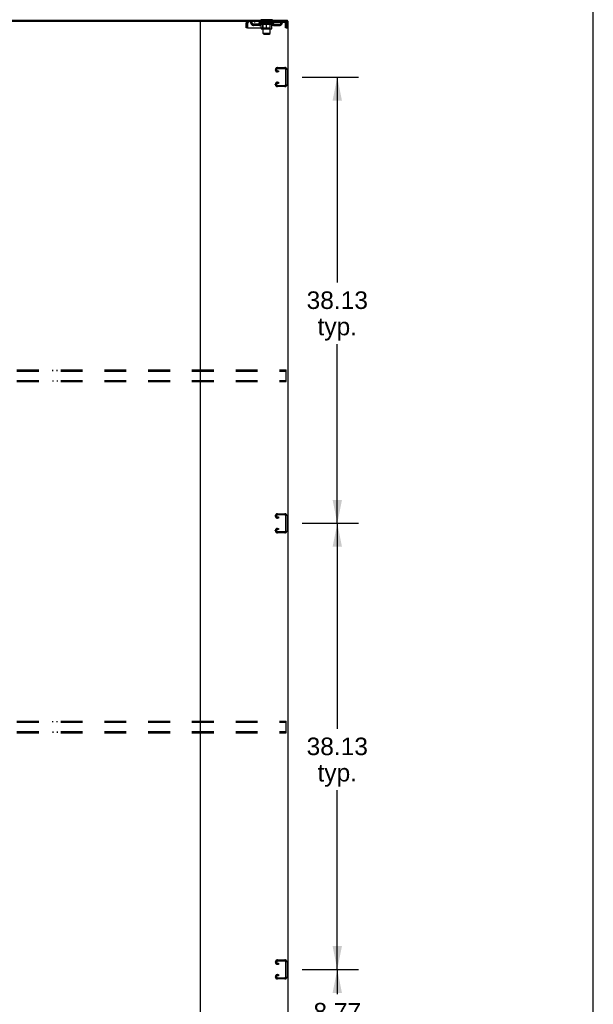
# Model space of a CAD drawing. Header units: inches. Extents: x 0 to 340, y 0 to 220.
# Tile 29 of 30: x 291 to 340, y 74 to 158. Entities that reach past the tile are written whole.
import ezdxf

# ---------------------------------------------------------------- set-up
doc = ezdxf.new("R2010")
doc.units = ezdxf.units.IN
doc.header["$LTSCALE"] = 18.7
doc.header["$MEASUREMENT"] = 0
doc.linetypes.add('HIDDEN', pattern=[0.2, 0.1, -0.1])
doc.layers.get('0').update_dxf_attribs({"linetype": 'CONTINUOUS'})
doc.layers.add('DEFAULT_2', color=8, linetype='HIDDEN')
doc.layers.add('DIMENSIONS', color=7, linetype='CONTINUOUS')
doc.styles.get("Standard").update_dxf_attribs({"font": 'arial.ttf'})
doc.dimstyles.new('DIMSTYLE_1', dxfattribs={"dimtxt": 1.5, "dimasz": 2, "dimexe": 0.09, "dimexo": 0.07, "dimgap": 0.0375, "dimtad": 0, "dimtih": 1, "dimtoh": 1, "dimzin": 4, "dimdsep": 46, "dimtxsty": 'Standard', "dimblk": '_FILLED', "dimblk1": '_FILLED', "dimblk2": '_FILLED', "dimcen": 0.09, "dimadec": 3, "dimazin": 1, "dimtfac": 1, "dimtdec": 3, "dimtofl": 0, "dimtmove": 0, "dimatfit": 3, "dimldrblk": '_FILLED', "dimfxl": 0, "dimtolj": 1, "dimtzin": 4, "dimarcsym": 0})

# ---------------------------------------------------------------- blocks, each defined once
blk = doc.blocks.new('_FILLED')
at = {"color": 0, "linetype": 'ByBlock'}
blk.add_solid([(0, 0), (-1, 0.2), (-1, -0.2)], dxfattribs=at)
blk = doc.blocks.new('*D4')
at = {"layer": 'DIMENSIONS', "color": 2, "linetype": 'Continuous'}
for p, q in [((315.11, 77.163), (319.911, 77.163)), ((318.111, 77.163), (318.111, 75.052)), ((318.111, 68.392), (318.111, 69.802)), ((315.206, 68.392), (319.911, 68.392))]:
    blk.add_line(p, q, dxfattribs=at)
at = {"layer": 'DIMENSIONS', "color": 2, "linetype": 'Continuous', "xscale": 2, "yscale": 2, "zscale": 2}
for p, rotation in [((318.111, 77.163), 90), ((318.111, 68.392), 270)]:
    blk.add_blockref('_FILLED', p, dxfattribs=dict(at, rotation=rotation))
at = {"layer": 'DIMENSIONS', "color": 2, "linetype": 'Continuous', "insert": (318.111, 74.302), "char_height": 1.5, "width": 4.07621, "attachment_point": 2, "line_spacing_factor": 0.9}
blk.add_mtext('8.77\\PI.D.', dxfattribs=at)
blk = doc.blocks.new('*D5')
at = {"layer": 'DIMENSIONS', "color": 2, "linetype": 'Continuous'}
for p, q in [((315.11, 115.288), (319.911, 115.288)), ((318.111, 115.288), (318.111, 97.726)), ((318.111, 77.163), (318.111, 92.476)), ((315.11, 77.163), (319.911, 77.163))]:
    blk.add_line(p, q, dxfattribs=at)
at = {"layer": 'DIMENSIONS', "color": 2, "linetype": 'Continuous', "xscale": 2, "yscale": 2, "zscale": 2}
for p, rotation in [((318.111, 115.288), 90), ((318.111, 77.163), 270)]:
    blk.add_blockref('_FILLED', p, dxfattribs=dict(at, rotation=rotation))
at = {"layer": 'DIMENSIONS', "color": 2, "linetype": 'Continuous', "insert": (318.111, 96.976), "char_height": 1.5, "width": 5.24164, "attachment_point": 2, "line_spacing_factor": 0.9}
blk.add_mtext('38.13\\Ptyp.', dxfattribs=at)
blk = doc.blocks.new('*D6')
at = {"layer": 'DIMENSIONS', "color": 2, "linetype": 'Continuous'}
for p, q in [((315.11, 153.413), (319.911, 153.413)), ((318.111, 153.413), (318.111, 135.851)), ((318.111, 115.288), (318.111, 130.601)), ((315.11, 115.288), (319.911, 115.288))]:
    blk.add_line(p, q, dxfattribs=at)
at = {"layer": 'DIMENSIONS', "color": 2, "linetype": 'Continuous', "xscale": 2, "yscale": 2, "zscale": 2}
for p, rotation in [((318.111, 153.413), 90), ((318.111, 115.288), 270)]:
    blk.add_blockref('_FILLED', p, dxfattribs=dict(at, rotation=rotation))
at = {"layer": 'DIMENSIONS', "color": 2, "linetype": 'Continuous', "insert": (318.111, 135.101), "char_height": 1.5, "width": 5.24164, "attachment_point": 2, "line_spacing_factor": 0.9}
blk.add_mtext('38.13\\Ptyp.', dxfattribs=at)

msp = doc.modelspace()

# ---------------------------------------------------------------- linework, layer by layer
at = {"color": 7, "linetype": 'Continuous'}
for p, q in [((340, 0), (340, 220)), ((249.359, 158.184), (306.477, 158.184)), ((311.564, 158.318), (311.564, 158.288)), ((312.564, 158.318), (311.564, 158.318)), ((312.564, 158.318), (312.564, 158.288)), ((313.866, 158.184), (313.866, 158.288))]:
    msp.add_line(p, q, dxfattribs=at)
at = {"color": 3, "linetype": 'Continuous'}
for p, q in [((241.97, 158.288), (313.866, 158.288)), ((306.418, 68.392), (306.418, 158.184)), ((306.477, 158.184), (313.918, 158.184)), ((313.918, 68.392), (313.918, 158.184))]:
    msp.add_line(p, q, dxfattribs=at)
at = {"layer": 'DEFAULT_2', "color": 8, "linetype": 'HIDDEN'}
for p, q in [((310.481, 158.184), (310.481, 158.08)), ((311.032, 158.184), (311.032, 158.08)), ((311.626, 158.08), (311.626, 158.184)), ((311.661, 158.318), (311.661, 158.288)), ((311.699, 158.228), (311.699, 158.308)), ((311.769, 158.218), (311.709, 158.218)), ((311.764, 157.137), (311.764, 158.208)), ((312.419, 158.218), (312.359, 158.218)), ((312.364, 157.137), (312.364, 158.208)), ((312.429, 158.228), (312.429, 158.308)), ((312.467, 158.318), (312.467, 158.288)), ((312.501, 158.08), (312.501, 158.184)), ((313.095, 158.184), (313.095, 158.08)), ((313.647, 158.08), (313.647, 158.184)), ((310.314, 157.622), (310.314, 158.017)), ((310.314, 158.017), (310.418, 158.017)), ((310.418, 157.622), (310.314, 157.622)), ((310.418, 157.622), (310.418, 158.017)), ((310.448, 158.017), (310.448, 157.622)), ((310.448, 157.622), (313.68, 157.622)), ((313.647, 158.08), (310.481, 158.08)), ((310.949, 157.829), (310.949, 157.933)), ((311.432, 157.933), (310.949, 157.933)), ((311.432, 157.829), (310.949, 157.829)), ((311.199, 157.829), (311.199, 157.933)), ((311.43, 158.033), (311.43, 158.08)), ((312.697, 158.033), (311.43, 158.033)), ((311.59, 157.922), (311.43, 158.033)), ((311.44, 158.073), (311.44, 158.08)), ((311.449, 158.07), (311.449, 158.074)), ((311.449, 158.07), (312.679, 158.07)), ((311.458, 158.07), (311.458, 158.074)), ((311.458, 158.07), (311.458, 158.074)), ((311.469, 158.073), (311.469, 158.08)), ((311.485, 158.07), (311.485, 158.074)), ((311.487, 158.07), (311.487, 158.074)), ((311.515, 158.073), (311.515, 158.08)), ((311.53, 158.07), (311.53, 158.074)), ((311.532, 158.07), (311.532, 158.074)), ((311.737, 158.073), (311.535, 158.073)), ((311.579, 158.073), (311.579, 158.08)), ((311.58, 158.07), (311.58, 158.073)), ((311.581, 158.07), (311.581, 158.073)), ((311.584, 158.07), (311.584, 158.073)), ((311.59, 157.922), (311.6, 157.922)), ((311.591, 158.07), (311.591, 158.074)), ((311.591, 158.07), (311.591, 158.073)), ((311.594, 158.07), (311.594, 158.074)), ((311.598, 158.07), (311.598, 158.074)), ((311.6, 157.559), (311.6, 157.965)), ((311.602, 158.07), (311.602, 158.073)), ((311.616, 158.07), (311.616, 158.073)), ((311.634, 158.07), (311.634, 158.073)), ((311.635, 158.07), (311.635, 158.076)), ((312.49, 157.522), (311.637, 157.522)), ((311.655, 158.07), (311.655, 158.073)), ((311.657, 158.073), (311.657, 158.08)), ((311.666, 158.07), (311.666, 158.074)), ((311.67, 158.07), (311.67, 158.074)), ((311.68, 158.07), (311.68, 158.073)), ((311.691, 158.07), (311.691, 158.077)), ((311.706, 158.07), (311.706, 158.073)), ((311.709, 158.07), (311.709, 158.073)), ((311.751, 157.562), (311.711, 157.522)), ((311.737, 158.07), (311.737, 158.073)), ((311.804, 158.073), (311.742, 158.073)), ((311.742, 157.922), (311.922, 157.922)), ((311.747, 158.073), (311.747, 158.08)), ((311.751, 157.562), (311.751, 158.03)), ((312.376, 157.562), (311.751, 157.562)), ((311.754, 158.07), (311.754, 158.074)), ((311.759, 158.07), (311.759, 158.074)), ((311.765, 158.07), (311.765, 158.079)), ((311.769, 158.07), (311.769, 158.073)), ((311.78, 158.07), (311.78, 158.073)), ((311.804, 158.07), (311.804, 158.073)), ((311.879, 158.073), (311.819, 158.073)), ((311.84, 158.07), (311.84, 158.073)), ((311.847, 158.073), (311.847, 158.08)), ((311.851, 158.07), (311.851, 158.074)), ((311.853, 158.07), (311.853, 158.079)), ((311.856, 158.07), (311.856, 158.074)), ((311.863, 158.07), (311.863, 158.074)), ((311.879, 158.07), (311.879, 158.073)), ((311.959, 158.073), (311.905, 158.073)), ((311.918, 158.07), (311.918, 158.073)), ((311.949, 158.073), (312.027, 158.078)), ((311.954, 158.073), (311.954, 158.08)), ((311.954, 158.074), (311.954, 158.08)), ((311.954, 158.08), (311.954, 158.08)), ((311.954, 158.07), (311.954, 158.074)), ((311.958, 158.07), (311.958, 158.074)), ((311.959, 158.07), (311.959, 158.073)), ((311.96, 158.07), (311.96, 158.074)), ((311.995, 158.073), (312.059, 158.073)), ((312, 158.07), (312, 158.073)), ((312.006, 158.073), (312.006, 158.077)), ((312.027, 158.073), (312.027, 158.078)), ((312.043, 158.07), (312.043, 158.073)), ((312.061, 158.074), (312.061, 158.074)), ((312.061, 158.07), (312.061, 158.074)), ((312.061, 158.07), (312.061, 158.074)), ((312.064, 158.073), (312.064, 158.08)), ((312.064, 158.08), (312.178, 158.073)), ((312.064, 157.522), (312.064, 157.966)), ((312.066, 158.07), (312.066, 158.074)), ((312.066, 158.07), (312.066, 158.074)), ((312.066, 158.074), (312.066, 158.074)), ((312.084, 158.07), (312.084, 158.073)), ((312.084, 158.073), (312.133, 158.073)), ((312.127, 158.07), (312.127, 158.073)), ((312.168, 158.07), (312.168, 158.074)), ((312.168, 158.07), (312.168, 158.073)), ((312.168, 158.073), (312.223, 158.073)), ((312.169, 158.07), (312.169, 158.074)), ((312.173, 158.074), (312.173, 158.08)), ((312.173, 158.08), (312.174, 158.08)), ((312.173, 158.07), (312.173, 158.074)), ((312.174, 158.073), (312.174, 158.08)), ((312.205, 157.922), (312.385, 157.922)), ((312.21, 158.07), (312.21, 158.073)), ((312.249, 158.07), (312.249, 158.073)), ((312.249, 158.073), (312.308, 158.073)), ((312.264, 158.07), (312.264, 158.074)), ((312.271, 158.07), (312.271, 158.074)), ((312.274, 158.07), (312.274, 158.079)), ((312.277, 158.07), (312.277, 158.074)), ((312.28, 158.073), (312.28, 158.08)), ((312.287, 158.07), (312.287, 158.073)), ((312.324, 158.07), (312.324, 158.073)), ((312.324, 158.073), (312.386, 158.073)), ((312.348, 158.07), (312.348, 158.073)), ((312.359, 158.07), (312.359, 158.073)), ((312.363, 158.07), (312.363, 158.079)), ((312.369, 158.07), (312.369, 158.074)), ((312.373, 158.07), (312.373, 158.074)), ((312.376, 157.562), (312.376, 158.03)), ((312.376, 157.562), (312.416, 157.522)), ((312.38, 158.073), (312.38, 158.08)), ((312.391, 158.07), (312.391, 158.073)), ((312.391, 158.073), (312.592, 158.073)), ((312.418, 158.07), (312.418, 158.073)), ((312.421, 158.07), (312.421, 158.073)), ((312.436, 158.07), (312.436, 158.077)), ((312.448, 158.07), (312.448, 158.073)), ((312.457, 158.07), (312.457, 158.074)), ((312.461, 158.07), (312.461, 158.074)), ((312.471, 158.073), (312.471, 158.08)), ((312.472, 158.07), (312.472, 158.073)), ((312.493, 158.07), (312.493, 158.076)), ((312.493, 158.07), (312.493, 158.073)), ((312.511, 158.07), (312.511, 158.073)), ((312.525, 158.07), (312.525, 158.073)), ((312.527, 157.559), (312.527, 157.965)), ((312.527, 157.922), (312.538, 157.922)), ((312.53, 158.07), (312.53, 158.074)), ((312.533, 158.07), (312.533, 158.074)), ((312.536, 158.07), (312.536, 158.074)), ((312.536, 158.07), (312.536, 158.073)), ((312.538, 157.922), (312.697, 158.033)), ((312.544, 158.07), (312.544, 158.073)), ((312.547, 158.07), (312.547, 158.073)), ((312.547, 158.07), (312.547, 158.073)), ((312.549, 158.073), (312.549, 158.08)), ((312.595, 158.07), (312.595, 158.074)), ((312.598, 158.07), (312.598, 158.074)), ((312.612, 158.073), (312.612, 158.08)), ((312.641, 158.07), (312.641, 158.074)), ((312.642, 158.07), (312.642, 158.074)), ((312.659, 158.073), (312.659, 158.08)), ((312.669, 158.07), (312.669, 158.074)), ((312.67, 158.07), (312.67, 158.074)), ((312.679, 158.07), (312.679, 158.074)), ((312.687, 158.073), (312.687, 158.08)), ((312.695, 157.933), (313.178, 157.933)), ((312.695, 157.829), (313.178, 157.829)), ((312.697, 158.033), (312.697, 158.08)), ((312.928, 157.829), (312.928, 157.933)), ((313.178, 157.829), (313.178, 157.933)), ((313.68, 158.017), (313.675, 158.054)), ((313.68, 158.017), (313.675, 158.031)), ((313.68, 157.622), (313.68, 158.017)), ((313.71, 157.622), (313.71, 158.017)), ((313.814, 158.017), (313.71, 158.017)), ((313.71, 157.622), (313.814, 157.622)), ((313.814, 157.622), (313.814, 158.017)), ((312.364, 157.137), (311.764, 157.137)), ((311.833, 157.068), (311.764, 157.137)), ((311.833, 157.068), (312.295, 157.068)), ((312.295, 157.068), (312.364, 157.137)), ((312.814, 154.031), (312.814, 154.046)), ((312.994, 154.226), (313.634, 154.226)), ((313.62, 154.122), (313.008, 154.122)), ((313.71, 152.795), (313.71, 154.032)), ((313.814, 154.046), (313.814, 152.781)), ((313.095, 153.851), (312.994, 153.851)), ((313.008, 153.955), (313.095, 153.955)), ((313.095, 153.955), (313.095, 153.851)), ((312.814, 152.781), (312.814, 152.796)), ((312.994, 152.976), (313.095, 152.976)), ((313.634, 152.601), (312.994, 152.601)), ((313.095, 152.872), (313.008, 152.872)), ((313.008, 152.705), (313.62, 152.705)), ((313.095, 152.976), (313.095, 152.872)), ((242.105, 128.392), (313.73, 128.392)), ((242.105, 128.288), (313.73, 128.288)), ((293.798, 128.288), (293.798, 128.392)), ((294.173, 128.288), (294.173, 128.392)), ((306.282, 128.392), (306.282, 128.288)), ((306.553, 128.392), (306.553, 128.288)), ((309.865, 128.288), (309.865, 128.392)), ((310.24, 128.288), (310.24, 128.392)), ((313.73, 127.392), (313.73, 128.392)), ((242.105, 127.496), (313.73, 127.496)), ((242.105, 127.392), (313.73, 127.392)), ((293.798, 127.496), (293.798, 127.392)), ((294.173, 127.496), (294.173, 127.392)), ((306.282, 127.496), (306.282, 127.392)), ((306.553, 127.392), (306.553, 127.496)), ((309.865, 127.496), (309.865, 127.392)), ((310.24, 127.496), (310.24, 127.392)), ((312.814, 115.906), (312.814, 115.921)), ((312.994, 116.101), (313.634, 116.101)), ((313.095, 115.726), (312.994, 115.726)), ((313.62, 115.997), (313.008, 115.997)), ((313.008, 115.83), (313.095, 115.83)), ((313.095, 115.83), (313.095, 115.726)), ((313.71, 114.67), (313.71, 115.907)), ((313.814, 115.921), (313.814, 114.656)), ((312.814, 114.656), (312.814, 114.671)), ((312.994, 114.851), (313.095, 114.851)), ((313.634, 114.476), (312.994, 114.476)), ((313.095, 114.747), (313.008, 114.747)), ((313.008, 114.58), (313.62, 114.58)), ((313.095, 114.851), (313.095, 114.747)), ((242.105, 98.392), (313.73, 98.392)), ((242.105, 98.288), (313.73, 98.288)), ((293.798, 98.288), (293.798, 98.392)), ((294.173, 98.288), (294.173, 98.392)), ((306.282, 98.392), (306.282, 98.288)), ((306.553, 98.392), (306.553, 98.288)), ((309.865, 98.288), (309.865, 98.392)), ((310.24, 98.288), (310.24, 98.392)), ((313.73, 97.392), (313.73, 98.392)), ((242.105, 97.496), (313.73, 97.496)), ((242.105, 97.392), (313.73, 97.392)), ((293.798, 97.496), (293.798, 97.392)), ((294.173, 97.496), (294.173, 97.392)), ((306.282, 97.496), (306.282, 97.392)), ((306.553, 97.392), (306.553, 97.496)), ((309.865, 97.496), (309.865, 97.392)), ((310.24, 97.496), (310.24, 97.392)), ((312.814, 77.781), (312.814, 77.796)), ((312.994, 77.976), (313.634, 77.976)), ((313.095, 77.601), (312.994, 77.601)), ((313.62, 77.872), (313.008, 77.872)), ((313.008, 77.705), (313.095, 77.705)), ((313.095, 77.705), (313.095, 77.601)), ((313.71, 76.545), (313.71, 77.782)), ((313.814, 77.796), (313.814, 76.531)), ((312.994, 76.726), (313.095, 76.726)), ((313.095, 76.622), (313.008, 76.622)), ((313.095, 76.726), (313.095, 76.622)), ((312.814, 76.531), (312.814, 76.546)), ((313.634, 76.351), (312.994, 76.351)), ((313.008, 76.455), (313.62, 76.455))]:
    msp.add_line(p, q, dxfattribs=at)
for points in [[(310.481, 158.184), (310.478, 158.183), (310.476, 158.18), (310.474, 158.175), (310.471, 158.168), (310.469, 158.159), (310.467, 158.148), (310.464, 158.135), (310.462, 158.121), (310.459, 158.106), (310.457, 158.09), (310.455, 158.072), (310.452, 158.054), (310.448, 158.017)], [(313.675, 158.054), (313.673, 158.072), (313.67, 158.09), (313.668, 158.106), (313.666, 158.121), (313.663, 158.135), (313.661, 158.148), (313.658, 158.159), (313.656, 158.168), (313.654, 158.175), (313.651, 158.18), (313.649, 158.183), (313.647, 158.184)], [(310.481, 158.08), (310.478, 158.08), (310.476, 158.079), (310.474, 158.077), (310.471, 158.074), (310.469, 158.07), (310.467, 158.066), (310.464, 158.062), (310.462, 158.056), (310.459, 158.051), (310.457, 158.044), (310.455, 158.038), (310.452, 158.031), (310.448, 158.017)], [(311.75, 157.922), (311.725, 157.926), (311.701, 157.932), (311.676, 157.939), (311.651, 157.947), (311.626, 157.955), (311.6, 157.965)], [(311.6, 157.964), (311.625, 157.955), (311.649, 157.946), (311.672, 157.939), (311.696, 157.932), (311.719, 157.927), (311.742, 157.922)], [(312.064, 157.966), (312.038, 157.956), (312.012, 157.947), (311.987, 157.939), (311.962, 157.932), (311.937, 157.926), (311.913, 157.922)], [(311.922, 157.922), (311.946, 157.927), (311.969, 157.932), (311.992, 157.939), (312.016, 157.946), (312.04, 157.955), (312.064, 157.964)], [(312.215, 157.922), (312.19, 157.926), (312.165, 157.932), (312.14, 157.939), (312.115, 157.947), (312.089, 157.956), (312.064, 157.966)], [(312.064, 157.964), (312.088, 157.954), (312.112, 157.946), (312.135, 157.939), (312.159, 157.932), (312.182, 157.926), (312.205, 157.922)], [(312.527, 157.965), (312.501, 157.955), (312.476, 157.946), (312.451, 157.939), (312.426, 157.932), (312.402, 157.926), (312.377, 157.922)], [(312.385, 157.922), (312.408, 157.927), (312.432, 157.932), (312.455, 157.939), (312.479, 157.946), (312.503, 157.955), (312.527, 157.964)], [(313.675, 158.031), (313.673, 158.038), (313.67, 158.044), (313.668, 158.051), (313.666, 158.056), (313.663, 158.062), (313.661, 158.066), (313.658, 158.07), (313.656, 158.074), (313.654, 158.077), (313.651, 158.079), (313.649, 158.08), (313.647, 158.08)]]:
    msp.add_lwpolyline(points, dxfattribs=at)
for centre, radius, start, end in [((310.481, 158.017), 0.167, 90, 180), ((310.66, 158.017), 0.167, 8.07163, 90), ((311.721, 158.017), 0.167, 90, 171.92837), ((311.689, 158.308), 0.01, 0, 90), ((311.709, 158.228), 0.01, 180, 270), ((311.754, 158.208), 0.01, 0, 90), ((312.374, 158.208), 0.01, 90, 180), ((312.406, 158.017), 0.167, 8.07163, 90), ((312.419, 158.228), 0.01, 270, 360), ((312.439, 158.308), 0.01, 90, 180), ((313.467, 158.017), 0.167, 90, 171.92837), ((313.647, 158.017), 0.167, 0, 90), ((310.481, 158.017), 0.063, 90, 180), ((310.66, 158.018), 0.0625, 7.98631, 90), ((310.949, 158.058), 0.229, 187.98631, 270), ((310.949, 158.058), 0.125, 188.07163, 270), ((311.432, 158.058), 0.125, 270, 351.92837), ((311.432, 158.058), 0.229, 270, 352.01369), ((311.637, 157.559), 0.0371, 180, 270), ((311.721, 158.018), 0.0625, 90, 172.01369), ((311.711, 158.03), 0.0398, 0, 90), ((312.416, 158.03), 0.0398, 90, 180), ((312.407, 158.018), 0.0625, 7.98631, 90), ((312.695, 158.058), 0.229, 187.98631, 270), ((312.49, 157.559), 0.0371, 270, 360), ((312.695, 158.058), 0.125, 188.07163, 270), ((313.178, 158.058), 0.125, 270, 351.92837), ((313.178, 158.058), 0.229, 270, 352.01369), ((313.467, 158.018), 0.0625, 90, 172.01369), ((313.647, 158.017), 0.063, 0, 90), ((312.994, 154.046), 0.18, 90, 180), ((312.994, 154.031), 0.18, 180, 270), ((313.008, 154.032), 0.09, 90, 175.85837), ((313.008, 154.045), 0.09, 184.14163, 270), ((313.62, 154.032), 0.09, 0, 90), ((313.634, 154.046), 0.18, 0, 90), ((312.994, 152.796), 0.18, 90, 180), ((312.994, 152.781), 0.18, 180, 270), ((313.008, 152.782), 0.09, 90, 175.85837), ((313.008, 152.795), 0.09, 184.14163, 270), ((313.62, 152.795), 0.09, 270, 360), ((313.634, 152.781), 0.18, 270, 360), ((312.994, 115.921), 0.18, 90, 180), ((312.994, 115.906), 0.18, 180, 270), ((313.008, 115.907), 0.09, 90, 175.85837), ((313.008, 115.92), 0.09, 184.14163, 270), ((313.62, 115.907), 0.09, 0, 90), ((313.634, 115.921), 0.18, 0, 90), ((312.994, 114.671), 0.18, 90, 180), ((312.994, 114.656), 0.18, 180, 270), ((313.008, 114.657), 0.09, 90, 175.85837), ((313.008, 114.67), 0.09, 184.14163, 270), ((313.62, 114.67), 0.09, 270, 360), ((313.634, 114.656), 0.18, 270, 360), ((312.994, 77.796), 0.18, 90, 180), ((312.994, 77.781), 0.18, 180, 270), ((313.008, 77.782), 0.09, 90, 175.85837), ((313.008, 77.795), 0.09, 184.14163, 270), ((313.62, 77.782), 0.09, 0, 90), ((313.634, 77.796), 0.18, 0, 90), ((312.994, 76.546), 0.18, 90, 180), ((313.008, 76.532), 0.09, 90, 175.85837), ((312.994, 76.531), 0.18, 180, 270), ((313.008, 76.545), 0.09, 184.14163, 270), ((313.62, 76.545), 0.09, 270, 360), ((313.634, 76.531), 0.18, 270, 360)]:
    msp.add_arc(centre, radius, start, end, dxfattribs=at)
for centre, major_axis, ratio, start_param, end_param in [((312.064, 158.08), (0.633, 0.007), 0.05963, 2.96643, 3.140963), ((311.411, 158.068), (0.198, 0), 0.060556, 0.430652, 1.470503), ((312.064, 158.08), (0.633, 0), 0.060556, -3.141593, -2.96706), ((311.411, 158.062), (0.198, 0.002), 0.05963, 1.376596, 1.469874), ((312.064, 158.08), (0.633, 0.013), 0.05688, 2.791345, 2.965878), ((311.386, 158.068), (0.198, 0.002), 0.05963, 0.25549, 1.295341), ((311.455, 158.068), (0.198, -0.002), 0.05963, 0.605815, 1.645666), ((312.064, 158.08), (0.633, -0.007), 0.05963, -2.96643, -2.791898), ((311.455, 158.062), (0.198, 0), 0.060556, 1.551758, 1.645036), ((311.386, 158.062), (0.198, 0.004), 0.05688, 1.20151, 1.294789), ((311.456, 158.064), (0.164, 0.002), 0.05963, 1.065228, 1.614276), ((311.436, 158.064), (0.164, 0.003), 0.05688, 0.890143, 1.43919), ((311.494, 158.064), (0.164, 0), 0.060556, 1.240391, 1.789438), ((312.064, 158.08), (0.633, 0.019), 0.052395, 2.616403, 2.790936), ((311.383, 158.068), (0.198, 0.004), 0.05688, 0.080405, 1.120256), ((311.517, 158.068), (0.198, -0.004), 0.05688, 0.7809, 1.820751), ((312.064, 158.08), (0.633, -0.013), 0.05688, -2.791345, -2.616812), ((311.517, 158.062), (0.198, -0.002), 0.05963, 1.72692, 1.820198), ((311.383, 158.062), (0.198, 0.006), 0.052395, 1.026568, 1.119847), ((311.436, 158.064), (0.164, 0.005), 0.052395, 0.715201, 1.264248), ((311.55, 158.064), (0.164, -0.002), 0.05963, 1.415553, 1.9646), ((312.064, 158.08), (0.633, 0.025), 0.046319, 2.441654, 2.616187), ((311.597, 158.068), (0.198, -0.006), 0.052395, 0.955842, 1.995693), ((312.064, 158.08), (0.633, -0.019), 0.052395, -2.616403, -2.44187), ((311.399, 158.068), (0.198, 0.006), 0.052395, -0.094537, 0.945314), ((311.597, 158.062), (0.198, -0.004), 0.05688, 1.902006, 1.995284), ((311.399, 158.062), (0.198, 0.008), 0.046319, 0.851819, 0.945098), ((311.454, 158.064), (0.164, 0.006), 0.046319, 0.540452, 1.089499), ((311.621, 158.064), (0.164, -0.003), 0.05688, 1.590638, 2.139686), ((312.064, 158.08), (0.633, 0.029), 0.038841, 2.267123, 2.441656), ((311.69, 158.068), (0.198, -0.008), 0.046319, 1.130591, 2.170442), ((311.437, 158.068), (0.198, 0.008), 0.046319, -0.269286, 0.770565), ((312.064, 158.08), (0.633, -0.025), 0.046319, -2.441654, -2.267121), ((311.69, 158.062), (0.198, -0.006), 0.052395, 2.076947, 2.170226), ((311.437, 158.062), (0.198, 0.009), 0.038841, 0.677289, 0.770567), ((311.491, 158.064), (0.164, 0.008), 0.038841, 0.365921, 0.914969), ((311.705, 158.064), (0.164, -0.005), 0.052395, 1.76558, 2.314627), ((312.064, 158.08), (0.633, 0.033), 0.030195, 2.09281, 2.267343), ((311.795, 158.068), (0.198, -0.009), 0.038841, 1.305122, 2.344973), ((311.493, 158.068), (0.198, 0.009), 0.038841, -0.443817, 0.596034), ((312.064, 158.08), (0.633, -0.029), 0.038841, -2.267123, -2.092591), ((311.795, 158.062), (0.198, -0.008), 0.046319, 2.251696, 2.344975), ((311.493, 158.062), (0.198, 0.01), 0.030195, 0.502975, 0.596254), ((311.545, 158.064), (0.164, 0.009), 0.030195, 0.191608, 0.740655), ((311.801, 158.064), (0.164, -0.006), 0.046319, 1.940329, 2.489376), ((311.566, 158.068), (0.198, 0.01), 0.030195, -0.61813, 0.421721), ((312.064, 158.08), (0.633, 0.036), 0.020645, 1.918687, 2.09322), ((311.908, 158.068), (0.198, -0.01), 0.030195, 1.479435, 2.519286), ((312.064, 158.08), (0.633, -0.033), 0.030195, -2.09281, -1.918277), ((311.908, 158.062), (0.198, -0.009), 0.038841, 2.426227, 2.519505), ((311.566, 158.062), (0.198, 0.011), 0.020645, 0.328852, 0.422131), ((311.615, 158.064), (0.164, 0.009), 0.020645, 0.017485, 0.566532), ((311.904, 158.064), (0.164, -0.008), 0.038841, 2.11486, 2.663907), ((311.655, 158.068), (0.198, 0.011), 0.020645, -0.792253, 0.247598), ((312.064, 158.08), (0.633, 0.038), 0.010478, 1.744704, 1.919237), ((312.026, 158.068), (0.198, -0.011), 0.020645, 1.653558, 2.693409), ((312.064, 158.08), (0.633, -0.036), 0.020645, -1.918687, -1.744154), ((312.026, 158.062), (0.198, -0.01), 0.030195, 2.60054, 2.693819), ((311.655, 158.062), (0.198, 0.012), 0.010478, 0.154869, 0.248148), ((311.699, 158.064), (0.164, 0.01), 0.010478, 6.126688, 6.675735), ((312.013, 158.064), (0.164, -0.009), 0.030195, 2.289173, 2.83822), ((311.756, 158.068), (0.198, 0.012), 0.010478, -0.966236, -0.000846), ((312.144, 158.068), (0.198, -0.012), 0.010478, 1.827541, 2.867392), ((312.064, 158.08), (0.633, -0.038), 0.010478, -1.744704, -1.570171), ((312.144, 158.062), (0.198, -0.011), 0.020645, 2.774664, 2.867942), ((312.122, 158.064), (0.164, -0.009), 0.020645, 2.463296, 3.012344), ((311.983, 158.068), (0.198, 0.012), 0.010478, 0.274201, 1.314052), ((311.897, 158.064), (0.164, 0.01), 0.010478, -0.000298, 0.504314), ((311.867, 158.062), (0.198, 0.012), 0.010478, 0.192946, 0.399283), ((312.064, 158.08), (0.633, 0.038), 0.010478, -1.578586, -1.396888), ((312.261, 158.062), (0.198, -0.012), 0.010478, 2.948646, 3.041925), ((312.23, 158.064), (0.164, -0.01), 0.010478, 2.637279, 3.142076), ((312.102, 158.068), (0.198, 0.011), 0.020645, 0.448184, 1.488034), ((312.005, 158.064), (0.164, 0.009), 0.020645, 0.129249, 0.678296), ((311.983, 158.062), (0.198, 0.011), 0.020645, 0.273651, 0.366929), ((312.371, 158.068), (0.198, -0.012), 0.010478, -3.140747, -2.175357), ((312.064, 158.08), (0.633, 0.036), 0.020645, -1.397439, -1.222906), ((312.064, 158.08), (0.633, -0.038), 0.010478, 1.222355, 1.396888), ((312.219, 158.068), (0.198, 0.01), 0.030195, 0.622307, 1.662158), ((312.115, 158.064), (0.164, 0.009), 0.030195, 0.303372, 0.852419), ((312.428, 158.064), (0.164, -0.01), 0.010478, 2.749043, 3.29809), ((312.472, 158.068), (0.198, -0.011), 0.020645, 2.893995, 3.933846), ((312.102, 158.062), (0.198, 0.01), 0.030195, 0.447774, 0.541052), ((312.472, 158.062), (0.198, -0.012), 0.010478, 2.893445, 2.986723), ((312.064, 158.08), (0.633, 0.033), 0.030195, -1.223315, -1.048783), ((312.064, 158.08), (0.633, -0.036), 0.020645, 1.048373, 1.222906), ((312.332, 158.068), (0.198, 0.009), 0.038841, 0.79662, 1.836471), ((312.223, 158.064), (0.164, 0.008), 0.038841, 0.477686, 1.026733), ((312.512, 158.064), (0.164, -0.009), 0.020645, 2.57506, 3.124108), ((312.561, 158.068), (0.198, -0.01), 0.030195, 2.719872, 3.759723), ((312.437, 158.068), (0.198, 0.008), 0.046319, 0.971151, 2.011002), ((312.219, 158.062), (0.198, 0.009), 0.038841, 0.622087, 0.715366), ((312.561, 158.062), (0.198, -0.011), 0.020645, 2.719462, 2.812741), ((312.064, 158.08), (0.633, 0.029), 0.038841, -1.049002, -0.874469), ((312.064, 158.08), (0.633, -0.033), 0.030195, 0.87425, 1.048783), ((312.326, 158.064), (0.164, 0.006), 0.046319, 0.652216, 1.201263), ((312.531, 158.068), (0.198, 0.006), 0.052395, 1.1459, 2.185751), ((312.582, 158.064), (0.164, -0.009), 0.030195, 2.400937, 2.949985), ((312.634, 158.068), (0.198, -0.009), 0.038841, 2.545558, 3.585409), ((312.422, 158.064), (0.164, 0.005), 0.052395, 0.826965, 1.376012), ((312.332, 158.062), (0.198, 0.008), 0.046319, 0.796618, 0.889896), ((312.634, 158.062), (0.198, -0.01), 0.030195, 2.545339, 2.638617), ((312.61, 158.068), (0.198, 0.004), 0.05688, 1.320842, 2.360692), ((312.064, 158.08), (0.633, 0.025), 0.046319, -0.874471, -0.699939), ((312.064, 158.08), (0.633, -0.029), 0.038841, 0.699936, 0.874469), ((312.691, 158.068), (0.198, -0.008), 0.046319, 2.371028, 3.410879), ((312.636, 158.064), (0.164, -0.008), 0.038841, 2.226624, 2.775671), ((312.673, 158.068), (0.198, 0.002), 0.05963, 1.495927, 2.535778), ((312.507, 158.064), (0.164, 0.003), 0.05688, 1.001907, 1.550954), ((312.728, 158.068), (0.198, -0.006), 0.052395, 2.196279, 3.23613), ((312.437, 158.062), (0.198, 0.006), 0.052395, 0.971367, 1.064645), ((312.673, 158.064), (0.164, -0.006), 0.046319, 2.052093, 2.601141), ((312.691, 158.062), (0.198, -0.009), 0.038841, 2.371026, 2.464304), ((312.717, 158.068), (0.198, 0), 0.060556, 1.671089, 2.71094), ((312.745, 158.068), (0.198, -0.004), 0.05688, 2.021337, 3.061188), ((312.064, 158.08), (0.633, 0.019), 0.052395, -0.699723, -0.52519), ((312.064, 158.08), (0.633, -0.025), 0.046319, 0.525406, 0.699939), ((312.741, 158.068), (0.198, -0.002), 0.05963, 1.846251, 2.886102), ((312.578, 158.064), (0.164, 0.002), 0.05963, 1.176993, 1.72604), ((312.692, 158.064), (0.164, -0.005), 0.052395, 1.877344, 2.426392), ((312.633, 158.064), (0.164, 0), 0.060556, 1.352155, 1.901202), ((312.691, 158.064), (0.164, -0.003), 0.05688, 1.702402, 2.25145), ((312.671, 158.064), (0.164, -0.002), 0.05963, 1.527317, 2.076364), ((312.531, 158.062), (0.198, 0.004), 0.05688, 1.146309, 1.239587), ((312.728, 158.062), (0.198, -0.008), 0.046319, 2.196495, 2.289773), ((312.064, 158.08), (0.633, 0.013), 0.05688, -0.524781, -0.350248), ((312.064, 158.08), (0.633, -0.019), 0.052395, 0.350657, 0.52519), ((312.61, 158.062), (0.198, 0.002), 0.05963, 1.321394, 1.414673), ((312.745, 158.062), (0.198, -0.006), 0.052395, 2.021746, 2.115024), ((312.064, 158.08), (0.633, 0.007), 0.05963, -0.349695, -0.175162), ((312.064, 158.08), (0.633, -0.013), 0.05688, 0.175715, 0.350248), ((312.673, 158.062), (0.198, 0), 0.060556, 1.496556, 1.589835), ((312.741, 158.062), (0.198, -0.004), 0.05688, 1.846804, 1.940083), ((312.717, 158.062), (0.198, -0.002), 0.05963, 1.671719, 1.764997), ((312.064, 158.08), (0.633, 0), 0.060556, -0.174533, 0), ((312.064, 158.08), (0.633, -0.007), 0.05963, 0.000629, 0.175162)]:
    msp.add_ellipse(centre, major_axis=major_axis, ratio=ratio, start_param=start_param, end_param=end_param, dxfattribs=at)

# ---------------------------------------------------------------- dimensions: what is measured, and where the dimension line sits
at = {"layer": 'DIMENSIONS', "color": 2, "linetype": 'Continuous'}
for base, p1, p2, text, picture, middle in [((318.111489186, 153.413151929), (315.039651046, 115.288151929), (315.039651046, 153.413151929), '<>\\Ptyp.', '*D6', (318.111489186, 133.225651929)), ((318.111489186, 115.288151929), (315.039651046, 77.163151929), (315.039651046, 115.288151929), '<>\\Ptyp.', '*D5', (318.111489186, 95.100651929)), ((318.111, 77.163), (315.136, 68.392), (315.04, 77.163), '<>\\PI.D.', '*D4', (318.111, 72.427))]:
    dim = msp.add_linear_dim(base=base, p1=p1, p2=p2, angle=90, text=text, dimstyle='DIMSTYLE_1', dxfattribs=at)
    dim.commit()
    dim.dimension.update_dxf_attribs({"geometry": picture, "text_midpoint": middle, "dimtype": 160})

doc.saveas('drawing.dxf')
